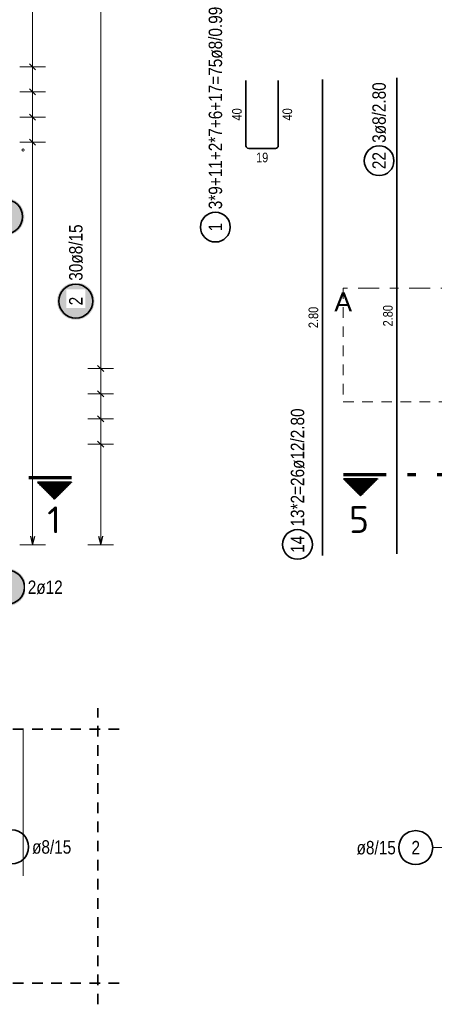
# Model space of a CAD drawing. Header units: millimetres. Extents: x 0 to 89.5, y 0 to 42.
# Tile 34 of 39: x 52.7 to 57.5, y 24 to 35.6. Entities that reach past the tile are written whole.
import ezdxf
from ezdxf.enums import TextEntityAlignment as Align

# ---------------------------------------------------------------- set-up
doc = ezdxf.new("R2010")
doc.units = ezdxf.units.MM
for name, pattern in [('DASHDOT', [1, 0.5, -0.25, 0, -0.25]), ('DASHDOTX2', [2, 1, -0.5, 0, -0.5]), ('HIDDEN', [0.375, 0.25, -0.125])]:
    doc.linetypes.add(name, pattern=pattern)
doc.layers.add('Bewehrung', color=7, linetype='Continuous', lineweight=20)
doc.styles.add('Arial', font='arial.ttf')
doc.styles.add('Arial Narrow', font='ARIALN.TTF')
doc.styles.add('isocp', font='isocp', dxfattribs={"width": 1.1})

msp = doc.modelspace()

# ---------------------------------------------------------------- hatches: boundary and pattern name
at = {"lineweight": 50}
h = msp.add_hatch(dxfattribs=at)
h.set_pattern_fill('Mau', color=4, scale=0.01, angle=-90, style=0, pattern_type=2)
h.set_pattern_definition([(-90, (0, 0), (0.02, 1e-18), [])])
h.paths.add_polyline_path([(53.282025, 30.133376), (52.882025, 30.133376), (53.082025, 29.933376)])
h = msp.add_hatch(dxfattribs=at)
h.set_pattern_fill('Mau', color=4, scale=0.01, angle=270, style=0, pattern_type=2)
h.set_pattern_definition([(270, (0, 0), (0.02, -4e-18), [])])
h.paths.add_polyline_path([(56.882662, 30.172757), (56.482662, 30.172757), (56.682662, 29.972757)])
at = {"layer": 'Bewehrung', "lineweight": 25, "true_color": 0xffffff}
for points in [[(52.727983, 33.25723), (52.727849, 33.264907), (52.727448, 33.272576), (52.726778, 33.280226), (52.725842, 33.287848), (52.724641, 33.295432), (52.723176, 33.30297), (52.721448, 33.310452), (52.719461, 33.31787), (52.717216, 33.325213), (52.714716, 33.332474), (52.711964, 33.339643), (52.708963, 33.346712), (52.705718, 33.353671), (52.702232, 33.360513), (52.698509, 33.36723), (52.694554, 33.373812), (52.690372, 33.380252), (52.685967, 33.386542), (52.681346, 33.392675), (52.676513, 33.398643), (52.671475, 33.404438), (52.666238, 33.410054), (52.660808, 33.415484), (52.655192, 33.420721), (52.649397, 33.425759), (52.643429, 33.430592), (52.637296, 33.435213), (52.631006, 33.439618), (52.624566, 33.4438), (52.617983, 33.447755), (52.611267, 33.451478), (52.604425, 33.454964), (52.597465, 33.45821), (52.590397, 33.46121), (52.583228, 33.463962), (52.575967, 33.466462), (52.568624, 33.468707), (52.561206, 33.470695), (52.553724, 33.472422), (52.546186, 33.473887), (52.538602, 33.475089), (52.53098, 33.476024), (52.52333, 33.476694), (52.515661, 33.477096), (52.507983, 33.47723), (52.500306, 33.477096), (52.492637, 33.476694), (52.484987, 33.476024), (52.477365, 33.475089), (52.469781, 33.473887), (52.462243, 33.472422), (52.454761, 33.470695), (52.447343, 33.468707), (52.44, 33.466462), (52.432739, 33.463962), (52.42557, 33.46121), (52.418501, 33.45821), (52.411542, 33.454964), (52.4047, 33.451478), (52.397983, 33.447755), (52.391401, 33.4438), (52.384961, 33.439618), (52.378671, 33.435213), (52.372538, 33.430592), (52.36657, 33.425759), (52.360775, 33.420721), (52.355159, 33.415484), (52.349729, 33.410054), (52.344492, 33.404438), (52.339454, 33.398643), (52.334621, 33.392675), (52.33, 33.386542), (52.325595, 33.380252), (52.321413, 33.373812), (52.317458, 33.36723), (52.313735, 33.360513), (52.310249, 33.353671), (52.307003, 33.346712), (52.304003, 33.339643), (52.301251, 33.332474), (52.298751, 33.325213), (52.296506, 33.31787), (52.294518, 33.310452), (52.292791, 33.30297), (52.291326, 33.295432), (52.290124, 33.287848), (52.289189, 33.280226), (52.288519, 33.272576), (52.288117, 33.264907), (52.287983, 33.25723), (52.288117, 33.249552), (52.288519, 33.241883), (52.289189, 33.234233), (52.290124, 33.226612), (52.291326, 33.219027), (52.292791, 33.211489), (52.294518, 33.204007), (52.296506, 33.196589), (52.298751, 33.189246), (52.301251, 33.181985), (52.304003, 33.174816), (52.307003, 33.167748), (52.310249, 33.160788), (52.313735, 33.153946), (52.317458, 33.14723), (52.321413, 33.140647), (52.325595, 33.134207), (52.33, 33.127917), (52.334621, 33.121784), (52.339454, 33.115816), (52.344492, 33.110021), (52.349729, 33.104405), (52.355159, 33.098975), (52.360775, 33.093738), (52.36657, 33.0887), (52.372538, 33.083867), (52.378671, 33.079246), (52.384961, 33.074841), (52.391401, 33.070659), (52.397983, 33.066704), (52.4047, 33.062981), (52.411542, 33.059495), (52.418501, 33.05625), (52.42557, 33.053249), (52.432739, 33.050497), (52.44, 33.047997), (52.447343, 33.045752), (52.454761, 33.043765), (52.462243, 33.042037), (52.469781, 33.040572), (52.477365, 33.039371), (52.484987, 33.038435), (52.492637, 33.037766), (52.500306, 33.037364), (52.507983, 33.03723), (52.515661, 33.037364), (52.52333, 33.037766), (52.53098, 33.038435), (52.538602, 33.039371), (52.546186, 33.040572), (52.553724, 33.042037), (52.561206, 33.043765), (52.568624, 33.045752), (52.575967, 33.047997), (52.583228, 33.050497), (52.590397, 33.053249), (52.597465, 33.05625), (52.604425, 33.059495), (52.611267, 33.062981), (52.617983, 33.066704), (52.624566, 33.070659), (52.631006, 33.074841), (52.637296, 33.079246), (52.643429, 33.083867), (52.649397, 33.0887), (52.655192, 33.093738), (52.660808, 33.098975), (52.666238, 33.104405), (52.671475, 33.110021), (52.676513, 33.115816), (52.681346, 33.121784), (52.685967, 33.127917), (52.690372, 33.134207), (52.694554, 33.140647), (52.698509, 33.14723), (52.702232, 33.153946), (52.705718, 33.160788), (52.708963, 33.167748), (52.711964, 33.174816), (52.714716, 33.181985), (52.717216, 33.189246), (52.719461, 33.196589), (52.721448, 33.204007), (52.723176, 33.211489), (52.724641, 33.219027), (52.725842, 33.226612), (52.726778, 33.234233), (52.727448, 33.241883)], [(53.553357, 32.263731), (53.553223, 32.271409), (53.552821, 32.279078), (53.552152, 32.286728), (53.551216, 32.29435), (53.550015, 32.301934), (53.548549, 32.309472), (53.546822, 32.316954), (53.544834, 32.324372), (53.542589, 32.331715), (53.540089, 32.338976), (53.537337, 32.346145), (53.534337, 32.353214), (53.531092, 32.360173), (53.527605, 32.367015), (53.523882, 32.373731), (53.519927, 32.380314), (53.515745, 32.386754), (53.511341, 32.393044), (53.506719, 32.399177), (53.501887, 32.405145), (53.496849, 32.41094), (53.491612, 32.416556), (53.486182, 32.421986), (53.480566, 32.427223), (53.47477, 32.432261), (53.468802, 32.437094), (53.46267, 32.441715), (53.456379, 32.44612), (53.449939, 32.450302), (53.443357, 32.454257), (53.436641, 32.45798), (53.429799, 32.461466), (53.422839, 32.464711), (53.41577, 32.467712), (53.408601, 32.470464), (53.401341, 32.472964), (53.393997, 32.475209), (53.38658, 32.477197), (53.379097, 32.478924), (53.371559, 32.480389), (53.363975, 32.48159), (53.356353, 32.482526), (53.348703, 32.483196), (53.341035, 32.483597), (53.333357, 32.483731), (53.325679, 32.483597), (53.31801, 32.483196), (53.310361, 32.482526), (53.302739, 32.48159), (53.295154, 32.480389), (53.287616, 32.478924), (53.280134, 32.477197), (53.272717, 32.475209), (53.265373, 32.472964), (53.258112, 32.470464), (53.250943, 32.467712), (53.243875, 32.464711), (53.236915, 32.461466), (53.230073, 32.45798), (53.223357, 32.454257), (53.216775, 32.450302), (53.210334, 32.44612), (53.204044, 32.441715), (53.197911, 32.437094), (53.191944, 32.432261), (53.186148, 32.427223), (53.180532, 32.421986), (53.175102, 32.416556), (53.169865, 32.41094), (53.164827, 32.405145), (53.159995, 32.399177), (53.155373, 32.393044), (53.150969, 32.386754), (53.146786, 32.380314), (53.142831, 32.373731), (53.139108, 32.367015), (53.135622, 32.360173), (53.132377, 32.353214), (53.129376, 32.346145), (53.126624, 32.338976), (53.124124, 32.331715), (53.121879, 32.324372), (53.119892, 32.316954), (53.118164, 32.309472), (53.116699, 32.301934), (53.115498, 32.29435), (53.114562, 32.286728), (53.113893, 32.279078), (53.113491, 32.271409), (53.113357, 32.263731), (53.113491, 32.256054), (53.113893, 32.248385), (53.114562, 32.240735), (53.115498, 32.233113), (53.116699, 32.225529), (53.118164, 32.217991), (53.119892, 32.210509), (53.121879, 32.203091), (53.124124, 32.195748), (53.126624, 32.188487), (53.129376, 32.181318), (53.132377, 32.174249), (53.135622, 32.16729), (53.139108, 32.160448), (53.142831, 32.153731), (53.146786, 32.147149), (53.150969, 32.140709), (53.155373, 32.134419), (53.159995, 32.128286), (53.164827, 32.122318), (53.169865, 32.116523), (53.175102, 32.110907), (53.180532, 32.105477), (53.186148, 32.10024), (53.191944, 32.095202), (53.197911, 32.090369), (53.204044, 32.085748), (53.210334, 32.081343), (53.216775, 32.077161), (53.223357, 32.073206), (53.230073, 32.069483), (53.236915, 32.065997), (53.243875, 32.062751), (53.250943, 32.059751), (53.258112, 32.056999), (53.265373, 32.054499), (53.272717, 32.052254), (53.280134, 32.050266), (53.287616, 32.048539), (53.295154, 32.047074), (53.302739, 32.045872), (53.310361, 32.044937), (53.31801, 32.044267), (53.325679, 32.043865), (53.333357, 32.043731), (53.341035, 32.043865), (53.348703, 32.044267), (53.356353, 32.044937), (53.363975, 32.045872), (53.371559, 32.047074), (53.379097, 32.048539), (53.38658, 32.050266), (53.393997, 32.052254), (53.401341, 32.054499), (53.408601, 32.056999), (53.41577, 32.059751), (53.422839, 32.062751), (53.429799, 32.065997), (53.436641, 32.069483), (53.443357, 32.073206), (53.449939, 32.077161), (53.456379, 32.081343), (53.46267, 32.085748), (53.468802, 32.090369), (53.47477, 32.095202), (53.480566, 32.10024), (53.486182, 32.105477), (53.491612, 32.110907), (53.496849, 32.116523), (53.501887, 32.122318), (53.506719, 32.128286), (53.511341, 32.134419), (53.515745, 32.140709), (53.519927, 32.147149), (53.523882, 32.153731), (53.527605, 32.160448), (53.531092, 32.16729), (53.534337, 32.174249), (53.537337, 32.181318), (53.540089, 32.188487), (53.542589, 32.195748), (53.544834, 32.203091), (53.546822, 32.210509), (53.548549, 32.217991), (53.550015, 32.225529), (53.551216, 32.233113), (53.552152, 32.240735), (53.552821, 32.248385)], [(52.748127, 28.897543), (52.747993, 28.905221), (52.747591, 28.91289), (52.746922, 28.920539), (52.745986, 28.928161), (52.744785, 28.935746), (52.743319, 28.943284), (52.741592, 28.950766), (52.739605, 28.958183), (52.737359, 28.965527), (52.734859, 28.972788), (52.732107, 28.979957), (52.729107, 28.987025), (52.725862, 28.993985), (52.722375, 29.000827), (52.718653, 29.007543), (52.714698, 29.014125), (52.710515, 29.020566), (52.706111, 29.026856), (52.701489, 29.032989), (52.696657, 29.038956), (52.691619, 29.044752), (52.686382, 29.050368), (52.680952, 29.055798), (52.675336, 29.061035), (52.66954, 29.066073), (52.663573, 29.070906), (52.65744, 29.075527), (52.651149, 29.079931), (52.644709, 29.084114), (52.638127, 29.088069), (52.631411, 29.091792), (52.624569, 29.095278), (52.617609, 29.098523), (52.61054, 29.101524), (52.603371, 29.104276), (52.596111, 29.106776), (52.588767, 29.109021), (52.58135, 29.111008), (52.573868, 29.112736), (52.56633, 29.114201), (52.558745, 29.115402), (52.551123, 29.116338), (52.543473, 29.117007), (52.535805, 29.117409), (52.528127, 29.117543), (52.520449, 29.117409), (52.512781, 29.117007), (52.505131, 29.116338), (52.497509, 29.115402), (52.489924, 29.114201), (52.482386, 29.112736), (52.474904, 29.111008), (52.467487, 29.109021), (52.460143, 29.106776), (52.452883, 29.104276), (52.445714, 29.101524), (52.438645, 29.098523), (52.431685, 29.095278), (52.424843, 29.091792), (52.418127, 29.088069), (52.411545, 29.084114), (52.405105, 29.079931), (52.398814, 29.075527), (52.392681, 29.070906), (52.386714, 29.066073), (52.380918, 29.061035), (52.375302, 29.055798), (52.369872, 29.050368), (52.364635, 29.044752), (52.359597, 29.038956), (52.354765, 29.032989), (52.350143, 29.026856), (52.345739, 29.020566), (52.341556, 29.014125), (52.337601, 29.007543), (52.333879, 29.000827), (52.330392, 28.993985), (52.327147, 28.987025), (52.324147, 28.979957), (52.321395, 28.972788), (52.318895, 28.965527), (52.316649, 28.958183), (52.314662, 28.950766), (52.312935, 28.943284), (52.311469, 28.935746), (52.310268, 28.928161), (52.309332, 28.920539), (52.308663, 28.91289), (52.308261, 28.905221), (52.308127, 28.897543), (52.308261, 28.889865), (52.308663, 28.882197), (52.309332, 28.874547), (52.310268, 28.866925), (52.311469, 28.859341), (52.312935, 28.851803), (52.314662, 28.84432), (52.316649, 28.836903), (52.318895, 28.829559), (52.321395, 28.822299), (52.324147, 28.81513), (52.327147, 28.808061), (52.330392, 28.801102), (52.333879, 28.794259), (52.337601, 28.787543), (52.341556, 28.780961), (52.345739, 28.774521), (52.350143, 28.76823), (52.354765, 28.762098), (52.359597, 28.75613), (52.364635, 28.750334), (52.369872, 28.744718), (52.375302, 28.739288), (52.380918, 28.734051), (52.386714, 28.729013), (52.392681, 28.724181), (52.398814, 28.719559), (52.405105, 28.715155), (52.411545, 28.710973), (52.418127, 28.707018), (52.424843, 28.703295), (52.431685, 28.699809), (52.438645, 28.696563), (52.445714, 28.693563), (52.452883, 28.690811), (52.460143, 28.688311), (52.467487, 28.686066), (52.474904, 28.684078), (52.482386, 28.682351), (52.489924, 28.680886), (52.497509, 28.679684), (52.505131, 28.678748), (52.512781, 28.678079), (52.520449, 28.677677), (52.528127, 28.677543), (52.535805, 28.677677), (52.543473, 28.678079), (52.551123, 28.678748), (52.558745, 28.679684), (52.56633, 28.680886), (52.573868, 28.682351), (52.58135, 28.684078), (52.588767, 28.686066), (52.596111, 28.688311), (52.603371, 28.690811), (52.61054, 28.693563), (52.617609, 28.696563), (52.624569, 28.699809), (52.631411, 28.703295), (52.638127, 28.707018), (52.644709, 28.710973), (52.651149, 28.715155), (52.65744, 28.719559), (52.663573, 28.724181), (52.66954, 28.729013), (52.675336, 28.734051), (52.680952, 28.739288), (52.686382, 28.744718), (52.691619, 28.750334), (52.696657, 28.75613), (52.701489, 28.762098), (52.706111, 28.76823), (52.710515, 28.774521), (52.714698, 28.780961), (52.718653, 28.787543), (52.722375, 28.794259), (52.725862, 28.801102), (52.729107, 28.808061), (52.732107, 28.81513), (52.734859, 28.822299), (52.737359, 28.829559), (52.739605, 28.836903), (52.741592, 28.84432), (52.743319, 28.851803), (52.744785, 28.859341), (52.745986, 28.866925), (52.746922, 28.874547), (52.747591, 28.882197)]]:
    msp.add_hatch(color=7, dxfattribs=at).paths.add_polyline_path(points)

# ---------------------------------------------------------------- linework, layer by layer
at = {"color": 9, "linetype": 'DASHDOT', "lineweight": 0, "ltscale": 0.5}
msp.add_line((86.302855, 32.416886), (56.476998, 32.416886), dxfattribs=at)
at = {"color": 9, "linetype": 'HIDDEN', "lineweight": 0, "ltscale": 0.5}
for p, q in [((56.476998, 32.416886), (56.476998, 31.077756)), ((56.476998, 31.077756), (86.302855, 31.077756))]:
    msp.add_line(p, q, dxfattribs=at)
at = {"color": 1, "linetype": 'DASHDOTX2', "lineweight": 70, "ltscale": 0.5}
for p, q in [((53.282025, 30.183376), (51.982025, 30.183376)), ((56.482662, 30.222757), (57.782662, 30.222757))]:
    msp.add_line(p, q, dxfattribs=at)
at = {"color": 2, "linetype": 'Continuous', "lineweight": 35}
for p, q in [((52.882025, 30.133376), (53.282025, 30.133376)), ((52.882025, 30.133376), (53.082025, 29.933376)), ((53.082025, 29.933376), (53.282025, 30.133376)), ((56.482662, 30.172757), (56.882662, 30.172757)), ((56.482662, 30.172757), (56.682662, 29.972757)), ((56.682662, 29.972757), (56.882662, 30.172757))]:
    msp.add_line(p, q, dxfattribs=at)
at = {"color": 2, "linetype": 'HIDDEN', "lineweight": 35, "ltscale": 0.5}
for p, q in [((53.594285, 23.990545), (53.594285, 27.475863)), ((53.844285, 27.225863), (51.862243, 27.225863)), ((53.844285, 24.240545), (15.508967, 24.240545))]:
    msp.add_line(p, q, dxfattribs=at)
at = {"layer": 'Bewehrung', "color": 5, "linetype": 'Continuous', "lineweight": 18, "ltscale": 0.5}
for p, q in [((52.825507, 29.397694), (52.825507, 37.981691)), ((53.625725, 29.397673), (53.625789, 37.981679)), ((52.675507, 35.021692), (52.975507, 35.021692)), ((52.675507, 34.725692), (52.975507, 34.725692)), ((52.675507, 34.429692), (52.975507, 34.429692)), ((52.675507, 34.133692), (52.975507, 34.133692)), ((53.47574, 31.469675), (53.77574, 31.469673)), ((53.475738, 31.173675), (53.775738, 31.173673)), ((53.475736, 30.877675), (53.775736, 30.877673)), ((53.475734, 30.581675), (53.775734, 30.581672)), ((52.675507, 29.397694), (52.975507, 29.397694)), ((53.475725, 29.397674), (53.775725, 29.397671)), ((57.530682, 25.833582), (57.916919, 25.833582))]:
    msp.add_line(p, q, dxfattribs=at)
at = {"layer": 'Bewehrung', "color": 3, "linetype": 'Continuous', "lineweight": 25, "ltscale": 0.5}
for p, q in [((52.790152, 35.057047), (52.860863, 34.986336)), ((52.790152, 34.761047), (52.860863, 34.690337)), ((52.790152, 34.465047), (52.860863, 34.394337)), ((52.790152, 34.169048), (52.860863, 34.098337)), ((53.590385, 31.50503), (53.661096, 31.434319)), ((53.590383, 31.20903), (53.661093, 31.138318)), ((53.590381, 30.913029), (53.661091, 30.842318)), ((53.590379, 30.617029), (53.661089, 30.546318)), ((52.798712, 29.497694), (52.825507, 29.397694)), ((52.825507, 29.397694), (52.852302, 29.497694)), ((53.598931, 29.497673), (53.625725, 29.397673)), ((53.625725, 29.397673), (53.652521, 29.497672))]:
    msp.add_line(p, q, dxfattribs=at)
at = {"layer": 'Bewehrung', "color": 2, "linetype": 'Continuous', "lineweight": 35, "ltscale": 0.5}
for p, q in [((56.233772, 34.869827), (56.233772, 29.269827)), ((57.110057, 29.289696), (57.110057, 34.889696)), ((55.334582, 34.091709), (55.334582, 34.859709)), ((55.714582, 34.859709), (55.714582, 34.091709)), ((55.682582, 34.059709), (55.366582, 34.059709))]:
    msp.add_line(p, q, dxfattribs=at)
at = {"layer": 'Bewehrung', "color": 9, "linetype": 'Continuous', "lineweight": 0, "ltscale": 0.5}
msp.add_line((52.712685, 25.501108), (52.712685, 27.225863), dxfattribs=at)
at = {"layer": 'Bewehrung', "color": 2, "linetype": 'Continuous', "lineweight": 35, "ltscale": 0.5}
for centre, radius in [((56.899955, 33.915881), 0.175), ((52.507983, 33.25723), 0.2), ((54.974853, 33.134541), 0.175), ((53.333357, 32.263731), 0.2), ((55.941, 29.401701), 0.175), ((52.528127, 28.897543), 0.2), ((52.578742, 25.841694), 0.2), ((57.330682, 25.833582), 0.2)]:
    msp.add_circle(centre, radius, dxfattribs=at)
at = {"layer": 'Bewehrung', "color": 9, "linetype": 'Continuous', "lineweight": 0, "ltscale": 0.5}
msp.add_circle((52.712685, 34.041572), 0.012, dxfattribs=at)
msp.add_circle((52.712685, 34.041572), 0.012, dxfattribs=at)
at = {"layer": 'Bewehrung', "color": 2, "linetype": 'Continuous', "lineweight": 35, "ltscale": 0.5}
for centre, start, end in [((55.366582, 34.091709), 180, 270), ((55.682582, 34.091709), 270, 0)]:
    msp.add_arc(centre, 0.032, start, end, dxfattribs=at)

# ---------------------------------------------------------------- texts
at = {"color": 9, "lineweight": 0, "style": 'Arial'}
msp.add_text('A', height=0.225, dxfattribs=at).set_placement((56.373498, 32.141886))
at = {"color": 2, "lineweight": 35, "style": 'isocp', "width": 1.15}
for s, p in [('1', (53.077824, 29.532789)), ('5', (56.664409, 29.536357))]:
    msp.add_text(s, height=0.315, dxfattribs=at).set_placement(p, align=Align.CENTER)
at = {"layer": 'Bewehrung', "color": 2, "lineweight": 35, "char_height": 0.1575, "attachment_point": 1, "rotation": 90, "line_spacing_factor": 0.9, "style": 'Arial Narrow'}
for s, insert in [('3*9+11+2*7+6+17=75ø8/0.99', (54.896103, 33.344541)), ('3ø8/2.80', (56.821205, 34.125881)), ('22', (56.821205, 33.816656)), ('1', (54.896103, 33.084928)), ('13*2=26ø12/2.80', (55.86225, 29.611701)), ('14', (55.86225, 29.302476))]:
    msp.add_mtext(s, dxfattribs=dict(at, insert=insert))
at = {"layer": 'Bewehrung', "color": 3, "lineweight": 25, "char_height": 0.1125, "attachment_point": 1, "rotation": 90, "line_spacing_factor": 0.9, "style": 'Arial Narrow'}
for s, insert in [('40', (55.172082, 34.388834)), ('40', (55.764582, 34.388834)), ('2.80', (56.071272, 31.946077)), ('2.80', (56.947557, 31.965946))]:
    msp.add_mtext(s, dxfattribs=dict(at, insert=insert))
at = {"layer": 'Bewehrung', "color": 3, "lineweight": 25, "insert": (55.453707, 34.009709), "char_height": 0.1125, "attachment_point": 1, "line_spacing_factor": 0.9, "style": 'Arial Narrow'}
msp.add_mtext('19', dxfattribs=at)
at = {"layer": 'Bewehrung', "color": 2, "lineweight": 35, "char_height": 0.1575, "attachment_point": 1, "line_spacing_factor": 0.9, "style": 'Arial Narrow'}
for s, insert in [('ø8/15', (52.818742, 25.920444)), ('ø8/15', (56.635507, 25.912332)), ('2', (57.281069, 25.912332))]:
    msp.add_mtext(s, dxfattribs=dict(at, insert=insert))

# ---------------------------------------------------------------- next in the draw order: texts
at = {"layer": 'Bewehrung', "color": 2, "lineweight": 35, "char_height": 0.1575, "attachment_point": 1, "rotation": 89.9995685, "line_spacing_factor": 0.9, "style": 'Arial Narrow', "bg_fill": 3, "box_fill_scale": 1.2, "bg_fill_color": 256, "bg_fill_true_color": 13158600, "bg_fill_transparency": 0}
for s, insert in [('30ø8/15', (53.254609, 32.503732)), ('2', (53.254606, 32.21412))]:
    msp.add_mtext(s, dxfattribs=dict(at, insert=insert))
at = {"layer": 'Bewehrung', "color": 2, "lineweight": 35, "insert": (52.768127, 28.976293), "char_height": 0.1575, "attachment_point": 1, "line_spacing_factor": 0.9, "style": 'Arial Narrow', "bg_fill": 3, "box_fill_scale": 1.2, "bg_fill_color": 256, "bg_fill_true_color": 13158600, "bg_fill_transparency": 0}
msp.add_mtext('2ø12', dxfattribs=at)

doc.saveas('drawing.dxf')
